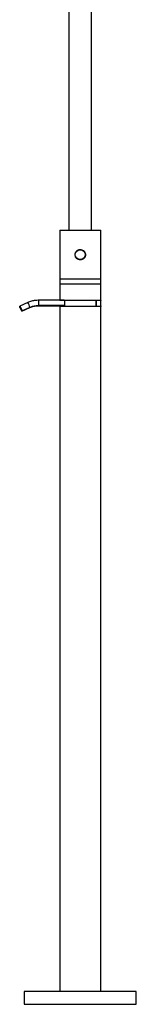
# Model space of a CAD drawing. Header units: millimetres. Extents: x 4159.94 to 4160.24, y 1931.48 to 1933.82.
# Tile 1 of 10: x 4160.02 to 4160.15, y 1931.48 to 1932.56. Entities that reach past the tile are written whole.
import ezdxf

# ---------------------------------------------------------------- set-up
doc = ezdxf.new("R2010")
doc.units = ezdxf.units.MM
doc.layers.add('SANINDUSA', color=3, linetype='Continuous')

msp = doc.modelspace()

# ---------------------------------------------------------------- linework, layer by layer
at = {"layer": 'SANINDUSA'}
for p, q in [((4160.0747, 1932.5888), (4160.0747, 1932.332)), ((4160.0997, 1932.332), (4160.0997, 1932.5888)), ((4160.0647, 1932.332), (4160.0647, 1932.278)), ((4160.0647, 1932.332), (4160.0872, 1932.332)), ((4160.0872, 1932.332), (4160.1097, 1932.332)), ((4160.1097, 1932.278), (4160.1097, 1932.332)), ((4160.0647, 1932.278), (4160.0647, 1932.273)), ((4160.1097, 1932.278), (4160.0647, 1932.278)), ((4160.1097, 1932.273), (4160.1097, 1932.278)), ((4160.0647, 1932.273), (4160.0647, 1932.255)), ((4160.0647, 1932.273), (4160.1097, 1932.273)), ((4160.1097, 1932.255), (4160.1097, 1932.273)), ((4160.0295, 1932.2523), (4160.0208, 1932.2484)), ((4160.0413, 1932.2548), (4160.041, 1932.2548)), ((4160.0697, 1932.2548), (4160.0413, 1932.2548)), ((4160.0647, 1932.255), (4160.1097, 1932.255)), ((4160.0697, 1932.255), (4160.0697, 1932.2543)), ((4160.1047, 1932.248), (4160.1047, 1932.255)), ((4160.0232, 1932.2429), (4160.0319, 1932.2468)), ((4160.032, 1932.247), (4160.0233, 1932.2431)), ((4160.032, 1932.247), (4160.0319, 1932.2468)), ((4160.0697, 1932.2489), (4160.0413, 1932.2489)), ((4160.0413, 1932.2489), (4160.0413, 1932.2488)), ((4160.0413, 1932.2488), (4160.0697, 1932.2488)), ((4160.0647, 1932.248), (4160.0647, 1931.4938)), ((4160.1097, 1932.248), (4160.0647, 1932.248)), ((4160.0697, 1932.2493), (4160.0697, 1932.248)), ((4160.0697, 1932.2488), (4160.0697, 1932.2489)), ((4160.1097, 1931.4938), (4160.1097, 1932.248)), ((4160.0257, 1931.4938), (4160.0257, 1931.4798)), ((4160.1487, 1931.4938), (4160.0257, 1931.4938)), ((4160.1487, 1931.4798), (4160.1487, 1931.4938)), ((4160.0257, 1931.4798), (4160.1487, 1931.4798))]:
    msp.add_line(p, q, dxfattribs=at)
at = {"layer": 'SANINDUSA', "flags": 128}
for points in [[(4160.0233, 1932.2431), (4160.0232, 1932.2435), (4160.023, 1932.2443), (4160.0226, 1932.2452), (4160.0222, 1932.2461), (4160.0218, 1932.247), (4160.0214, 1932.2478), (4160.021, 1932.2482), (4160.0208, 1932.2484), (4160.0207, 1932.2483)], [(4160.0233, 1932.2431), (4160.0232, 1932.2429), (4160.023, 1932.2431), (4160.0227, 1932.2436), (4160.0222, 1932.2443), (4160.0218, 1932.2452), (4160.0214, 1932.2462), (4160.021, 1932.2471), (4160.0208, 1932.2478), (4160.0207, 1932.2483)]]:
    msp.add_lwpolyline(points, dxfattribs=at)
at = {"layer": 'SANINDUSA'}
msp.add_circle((4160.0872, 1932.305), 0.0055, dxfattribs=at)
for centre, radius, start, end in [((4160.0216, 1932.2454), 0.0105, 8.6982, 41.2323), ((4160.4085, 1932.2516), 0.3673, 179.5123, 180.4265), ((4160.4148, 1932.2517), 0.345, 179.4828, 180.4559), ((4160.0413, 1932.226), 0.0229, 89.9622, 113.8981)]:
    msp.add_arc(centre, radius, start, end, dxfattribs=at)
for points, knots in [([(4160.0865, 1932.2993), (4160.0871, 1932.2993), (4160.0883, 1932.2992), (4160.0901, 1932.2999), (4160.0916, 1932.3012), (4160.0927, 1932.3028), (4160.0931, 1932.3047), (4160.0928, 1932.3066), (4160.092, 1932.3084), (4160.0907, 1932.3097), (4160.0889, 1932.3106), (4160.087, 1932.3108), (4160.0851, 1932.3104), (4160.0834, 1932.3094), (4160.0822, 1932.3079), (4160.0815, 1932.3061), (4160.0815, 1932.3042), (4160.0821, 1932.3023), (4160.0832, 1932.3008), (4160.0847, 1932.2997), (4160.0859, 1932.2995), (4160.0865, 1932.2993)], [0, 0, 0, 0, 0.052138, 0.104255, 0.157078, 0.211252, 0.265107, 0.317361, 0.369273, 0.422581, 0.476892, 0.530273, 0.582295, 0.63455, 0.688258, 0.742513, 0.795433, 0.847226, 0.899838, 0.953934, 1, 1, 1, 1]), ([(4160.041, 1932.2548), (4160.04, 1932.2547), (4160.0385, 1932.2547), (4160.0364, 1932.2544), (4160.0347, 1932.254), (4160.0326, 1932.2535), (4160.0308, 1932.2529), (4160.0298, 1932.2524), (4160.0295, 1932.2523)], [0, 0, 0, 0, 0.256593, 0.361283, 0.535073, 0.715941, 0.910347, 1, 1, 1, 1]), ([(4160.0648, 1932.2548), (4160.0648, 1932.2549), (4160.0648, 1932.255), (4160.0647, 1932.255), (4160.0647, 1932.255)], [0, 0, 0, 0, 0.635043, 1, 1, 1, 1]), ([(4160.0692, 1932.255), (4160.0693, 1932.255), (4160.0693, 1932.255), (4160.0693, 1932.2548), (4160.0693, 1932.2548)], [0, 0, 0, 0, 0.945604, 1, 1, 1, 1]), ([(4160.0698, 1932.2537), (4160.0698, 1932.2537), (4160.0698, 1932.2534), (4160.0699, 1932.2529), (4160.0699, 1932.2523), (4160.0699, 1932.2519), (4160.0699, 1932.2518)], [0, 0, 0, 0, 0.147032, 0.573911, 0.788624, 1, 1, 1, 1]), ([(4160.1052, 1932.248), (4160.1052, 1932.248), (4160.1052, 1932.2481), (4160.1051, 1932.2487), (4160.105, 1932.2496), (4160.1049, 1932.2507), (4160.1049, 1932.2519), (4160.105, 1932.253), (4160.1051, 1932.254), (4160.1052, 1932.2547), (4160.1052, 1932.255), (4160.1052, 1932.255), (4160.1052, 1932.255)], [0, 0, 0, 0, 0.106002, 0.211957, 0.319128, 0.4272, 0.533919, 0.639132, 0.74504, 0.852739, 0.960569, 1, 1, 1, 1]), ([(4160.1097, 1932.255), (4160.1097, 1932.255), (4160.1097, 1932.2549), (4160.1096, 1932.2543), (4160.1096, 1932.2534), (4160.1095, 1932.2523), (4160.1095, 1932.2511), (4160.1095, 1932.25), (4160.1096, 1932.249), (4160.1097, 1932.2483), (4160.1097, 1932.248), (4160.1097, 1932.248), (4160.1097, 1932.248)], [0, 0, 0, 0, 0.106492, 0.212954, 0.32021, 0.428019, 0.534961, 0.640954, 0.747402, 0.854995, 0.962645, 1, 1, 1, 1]), ([(4160.032, 1932.2468), (4160.0323, 1932.247), (4160.0334, 1932.2474), (4160.035, 1932.2479), (4160.0368, 1932.2484), (4160.0388, 1932.2487), (4160.0402, 1932.2487), (4160.041, 1932.2488)], [0, 0, 0, 0, 0.137366, 0.36943, 0.55443, 0.716621, 1, 1, 1, 1]), ([(4160.0647, 1932.248), (4160.0648, 1932.248), (4160.0648, 1932.2481), (4160.0648, 1932.2485), (4160.0649, 1932.2488), (4160.0649, 1932.2488)], [0, 0, 0, 0, 0.494363, 0.98859, 1, 1, 1, 1]), ([(4160.0694, 1932.2488), (4160.0694, 1932.2486), (4160.0693, 1932.2482), (4160.0693, 1932.248), (4160.0693, 1932.248), (4160.0692, 1932.248)], [0, 0, 0, 0, 0.29978, 0.812507, 1, 1, 1, 1]), ([(4160.0699, 1932.2518), (4160.0699, 1932.2516), (4160.0699, 1932.2513), (4160.0699, 1932.2507), (4160.0698, 1932.2501), (4160.0698, 1932.2499), (4160.0698, 1932.2498)], [0, 0, 0, 0, 0.210984, 0.4251, 0.851226, 1, 1, 1, 1])]:
    msp.add_open_spline(points, degree=3, knots=knots, dxfattribs=at)

doc.saveas('drawing.dxf')
